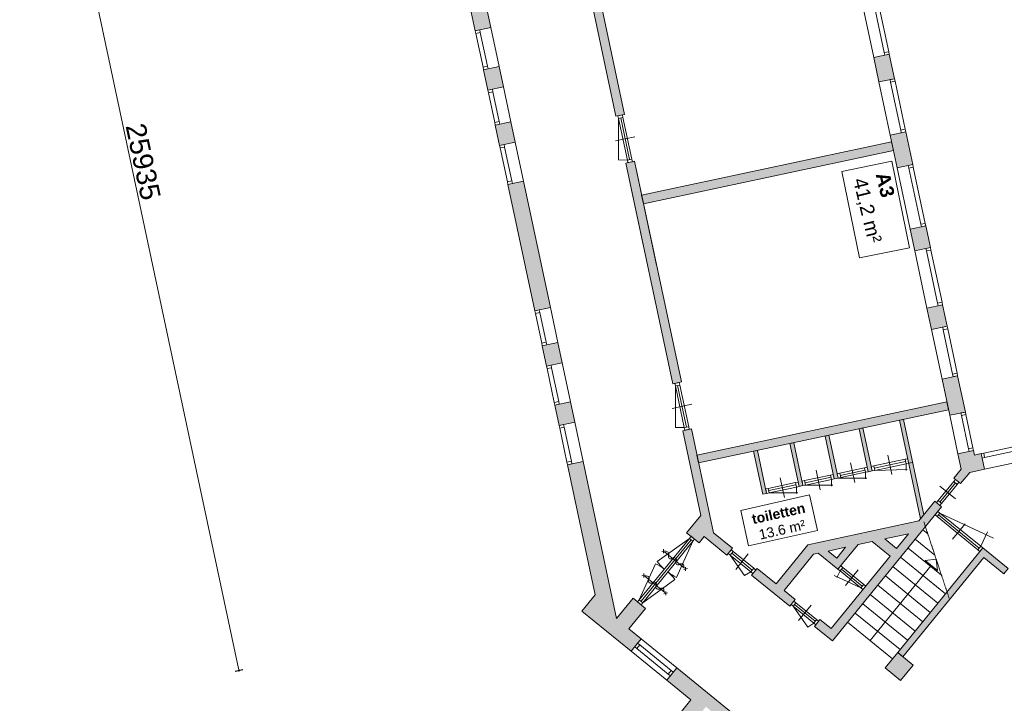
# Model space of a CAD drawing. Header units: millimetres. Extents: x 755778 to 1537169, y 90093 to 392038.
# Tile 26 of 134: x 769347 to 794006, y 296789 to 313914. Entities that reach past the tile are written whole.
import ezdxf

# ---------------------------------------------------------------- set-up
doc = ezdxf.new("R2010")
doc.units = ezdxf.units.MM
doc.linetypes.add('CENTER2', pattern=[28.575, 19.05, -3.175, 3.175, -3.175])
doc.layers.add('maatlijnen', color=7, linetype='Continuous')
doc.layers.add('NIV 00', color=7, linetype='Continuous')
doc.layers.add('RUIMTEnr', color=7, linetype='Continuous', lineweight=5)
doc.styles.get("Standard").update_dxf_attribs({"font": 'arial.ttf'})
doc.dimstyles.new('even', dxfattribs={"dimtxt": 500, "dimasz": 50, "dimexe": 100, "dimexo": 0, "dimgap": 50, "dimtad": 1, "dimdec": 0, "dimzin": 0, "dimdsep": 46, "dimtxsty": 'Standard', "dimblk": 'DOT', "dimcen": 1, "dimclrd": 7, "dimclre": 7, "dimclrt": 7, "dimadec": 0, "dimazin": 0, "dimtfac": 1, "dimtdec": 0, "dimtofl": 0, "dimtmove": 0, "dimatfit": 2, "dimldrblk": 'DOT', "dimfxl": 100, "dimfxlon": 1, "dimtolj": 1, "dimtzin": 0, "dimlwd": 5, "dimarcsym": 0})

# ---------------------------------------------------------------- blocks, each defined once
blk = doc.blocks.new('_Dot')
at = {"color": 0, "linetype": 'ByBlock', "lineweight": -2}
blk.add_line((-0.5, 0), (-1, 0), dxfattribs=at)
at = {"color": 0, "linetype": 'ByBlock', "const_width": 0.5}
blk.add_lwpolyline([(-0.25, 0, 1), (0.25, 0, 1)], format="xyb", close=True, dxfattribs=at)
blk = doc.blocks.new('*D97')
at = {"layer": 'Defpoints', "color": 0, "lineweight": 5, "transparency": 16777216}
for p in [(778368, 324875), (783760, 299507), (774837, 297610)]:
    blk.add_point(p, dxfattribs=at)
at = {"layer": 'maatlijnen', "color": 7, "lineweight": -2, "transparency": 16777216}
for p, q in [((769542, 322999), (769347, 322957)), ((774934, 297631), (774739, 297589))]:
    blk.add_line(p, q, dxfattribs=at)
at = {"layer": 'maatlijnen', "color": 7, "lineweight": 5, "transparency": 16777216}
blk.add_line((769455, 322929), (774826, 297659), dxfattribs=at)
at = {"layer": 'maatlijnen', "color": 7, "lineweight": 5, "transparency": 16777216, "xscale": 50, "yscale": 50, "zscale": 50}
for p, rotation in [((769444, 322978), 101.9999999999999), ((774837, 297610), 281.9999999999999)]:
    blk.add_blockref('_Dot', p, dxfattribs=dict(at, rotation=rotation))
at = {"layer": 'maatlijnen', "color": 7, "lineweight": 5, "transparency": 16777216, "insert": (772439, 310358), "char_height": 500, "attachment_point": 5, "rotation": 282}
blk.add_mtext('\\A1;25935', dxfattribs=at)
blk = doc.blocks.new('*D98')
at = {"layer": 'Defpoints', "color": 0, "lineweight": 5, "transparency": 16777216}
for p in [(783428, 299100), (786158, 296877), (779192, 288325)]:
    blk.add_point(p, dxfattribs=at)
at = {"layer": 'maatlijnen', "color": 7, "lineweight": -2, "transparency": 16777216}
for p, q in [((776526, 290626), (776400, 290471)), ((779256, 288403), (779129, 288248))]:
    blk.add_line(p, q, dxfattribs=at)
at = {"layer": 'maatlijnen', "color": 7, "lineweight": 5, "transparency": 16777216}
blk.add_line((776502, 290517), (779154, 288357), dxfattribs=at)
at = {"layer": 'maatlijnen', "color": 7, "lineweight": 5, "transparency": 16777216, "xscale": 50, "yscale": 50, "zscale": 50}
for p, rotation in [((776463, 290548), 140.8368779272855), ((779192, 288325), 320.8368779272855)]:
    blk.add_blockref('_Dot', p, dxfattribs=dict(at, rotation=rotation))
at = {"layer": 'maatlijnen', "color": 7, "lineweight": 5, "transparency": 16777216, "insert": (778021, 289674), "char_height": 500, "attachment_point": 5, "rotation": 320.8369}
blk.add_mtext('\\A1;3520', dxfattribs=at)

msp = doc.modelspace()

# ---------------------------------------------------------------- hatches: boundary and pattern name
at = {"layer": 'NIV 00', "lineweight": 5}
h = msp.add_hatch(color=7, dxfattribs=at)
h.dxf.hatch_style = 1
h.paths.add_polyline_path([(784743.3, 310367.2), (784528.1, 310321.4), (785703.3, 304792.5), (785918.5, 304838.3)])
h.paths.add_polyline_path([(781965.7, 309871.2), (781574.4, 309788.1), (782247.8, 306620.1), (782359.3, 306643.8), (782639.1, 306703.2)])
h.paths.add_polyline_path([(781649.7, 311358), (781258.4, 311274.9), (781366.5, 310766.2), (781478, 310789.9), (781757.8, 310849.4)])
h.paths.add_polyline_path([(781355.5, 312741.9), (780964.3, 312658.8), (781072.4, 312150.1), (781183.9, 312173.8), (781463.6, 312233.3)])
h.paths.add_polyline_path([(782824.8, 305829.7), (782433.5, 305746.5), (782541.6, 305237.9), (782653.1, 305261.6), (782932.9, 305321)])
h.paths.add_polyline_path([(783140.8, 304342.9), (782749.5, 304259.7), (782857.6, 303751.1), (782969.1, 303774.8), (783248.9, 303834.3)])
h.paths.add_polyline_path([(780386.9, 317298.7), (779995.7, 317215.6), (780756.3, 313636.9), (780867.8, 313660.6), (781147.6, 313720.1)])
h = msp.add_hatch(color=7, dxfattribs=at)
h.dxf.hatch_style = 1
h.paths.add_polyline_path([(783454.5, 316430.4), (783239.3, 316384.6), (784278.6, 311495.2), (784493.8, 311540.9)])
h = msp.add_hatch(color=7, dxfattribs=at)
h.dxf.hatch_style = 1
h.paths.add_polyline_path([(791229.3, 310635.4), (791183.5, 310850.6), (784923.4, 309519.9), (784969.1, 309304.7)])
h.paths.add_polyline_path([(791538.2, 311105.8), (791146.9, 311022.6), (791321.6, 310200.8), (791712.9, 310284)])
h.paths.add_polyline_path([(791125.6, 313046.9), (791014.1, 313023.2), (790734.3, 312963.8), (790864.2, 312353), (791255.4, 312436.2)])
h = msp.add_hatch(color=7, dxfattribs=at)
h.dxf.hatch_style = 1
h.paths.add_polyline_path([(792039.8, 308746), (791928.3, 308722.3), (791648.5, 308662.8), (791762.6, 308126.3), (792153.8, 308209.4)])
h.paths.add_polyline_path([(792459.7, 306770.3), (792348.2, 306746.6), (792068.5, 306687.1), (792182.5, 306150.5), (792573.8, 306233.7)])
h.paths.add_polyline_path([(792837, 304995.6), (792725.5, 304971.9), (792445.7, 304912.4), (792639, 304003.1), (793030.3, 304086.2)])
h.paths.add_polyline_path([(792609.5, 304142), (792567.9, 304337.6), (786307.7, 303007), (786349.3, 302811.3)])
h.paths.add_polyline_path([(793424.8, 303042.9), (793259.5, 303007.8), (793235, 303122.8), (793123.5, 303099.1), (792843.8, 303039.6), (792924.7, 302658.7), (792738.9, 302430.6), (792909.5, 302291.7), (793138.8, 302573.2), (793507.9, 302651.6)])
h = msp.add_hatch(color=7, dxfattribs=at)
h.dxf.hatch_style = 1
h.paths.add_polyline_path([(791478.8, 303901.6), (791381, 303880.8), (791609.7, 302804.9), (791707.5, 302825.7)])
h = msp.add_hatch(color=7, dxfattribs=at)
h.dxf.hatch_style = 1
h.paths.add_polyline_path([(783458.4, 302848.6), (783067.2, 302765.4), (783759.8, 299506.9), (783428.5, 299100.1), (784660.8, 298096.4), (784913.4, 298406.5), (784605.8, 298657.1), (785020.9, 299166.7), (784710.8, 299419.3), (784295.7, 298909.7)])
h.paths.add_polyline_path([(786168, 303664.5), (785952.8, 303618.8), (786403.6, 301497.7), (786049.6, 301063), (786359.7, 300810.4), (786487.8, 300967.6), (787056.5, 300504.3), (787195.5, 300674.9), (786721.4, 301061.1)])
h = msp.add_hatch(color=7, dxfattribs=at)
h.dxf.hatch_style = 1
h.paths.add_polyline_path([(790466.8, 303686.5), (790369, 303665.7), (790597.7, 302589.8), (790695.5, 302610.6)])
h = msp.add_hatch(color=7, dxfattribs=at)
h.dxf.hatch_style = 1
h.paths.add_polyline_path([(788734.4, 303318.3), (788636.5, 303297.5), (788865.2, 302221.5), (788963.1, 302242.3)])
h = msp.add_hatch(color=7, dxfattribs=at)
h.dxf.hatch_style = 1
h.paths.add_polyline_path([(789614.4, 303505.3), (789516.5, 303484.5), (789745.2, 302408.6), (789843.1, 302429.4)])
h = msp.add_hatch(color=7, dxfattribs=at)
h.dxf.hatch_style = 1
h.paths.add_polyline_path([(787824.7, 303124.9), (787726.9, 303104.1), (787955.6, 302028.2), (788053.4, 302049)])
h = msp.add_hatch(color=7, dxfattribs=at)
h.dxf.hatch_style = 1
h.paths.add_polyline_path([(791707.5, 302825.7), (791609.7, 302804.9), (791906.5, 301408.6), (791987.6, 301508.1)])
h = msp.add_hatch(color=7, dxfattribs=at)
h.dxf.hatch_style = 1
h.paths.add_polyline_path([(790343.8, 300766.3), (790698.7, 300842.8), (791147.8, 300477.1), (789668.3, 298660.7), (789390, 298887.4), (789251.1, 298716.8), (789700, 298351.2), (792435.9, 301710.2), (792265.3, 301849.1), (791867.7, 301361), (789085.9, 300760.9), (788289.8, 299783.5), (787815.7, 300169.7), (787676.8, 299999.1), (788630.8, 299222.1), (788769.7, 299392.6), (788491.4, 299619.3), (789229.9, 300526), (789344.1, 300550.6), (789839.5, 300147.1), (789911.5, 300235.5)])
h.paths.add_polyline_path([(789594.5, 300604.6), (790030.9, 300698.8), (789810.8, 300428.5)], flags=16)
h.paths.add_polyline_path([(791011.7, 300910.3), (791604.9, 301038.3), (791305.6, 300670.9)], flags=16)
h.paths.add_polyline_path([(791723.9, 297748.3), (791336.2, 298064), (791020.4, 297676.4), (791408.1, 297360.6)])
h.paths.add_polyline_path([(793491.5, 300441), (793993.8, 300031.9), (794101.1, 300163.8), (794030.8, 300221), (793467.1, 300680.2), (793395.1, 300591.8), (791336.2, 298064), (791468, 297956.7)])
h.paths.add_polyline_path([(793789.6, 296065.8), (793473.8, 295678.1), (793861.5, 295362.3), (794177.2, 295750)])
h.paths.add_polyline_path([(796308.1, 298366.2), (795674.1, 298882.6), (795566.7, 298750.8), (796069, 298341.7), (794045.4, 295857.4), (794177.2, 295750)])
h = msp.add_hatch(color=7, dxfattribs=at)
h.dxf.hatch_style = 1
h.paths.add_polyline_path([(785805, 297680.3), (785552.4, 297370.1), (786157.9, 296876.9), (785416.4, 295966.5), (785726.5, 295713.9), (786531.2, 296701.9), (787244.6, 296120.8), (787434.1, 296353.4)])
h.paths.add_polyline_path([(784046.6, 293651.5), (783736.5, 293904.1), (782622.4, 292536.3), (783421.2, 291885.7), (783490.7, 291971), (783738.8, 291768.9), (783991.4, 292079), (783254.6, 292679.1)])
h.paths.add_polyline_path([(789093.4, 295001.8), (788209.4, 295721.9), (788020, 295489.3), (788733.4, 294908.2), (787780.8, 293738.6), (787951.3, 293599.7), (788609.6, 294407.8), (788694.9, 294338.3), (788833.8, 294508.9), (788748.5, 294578.4)])
h.paths.add_polyline_path([(786315.6, 291939.8), (785456.8, 290885.4), (784867.6, 291365.4), (784614.9, 291055.3), (784863.1, 290853.2), (784793.6, 290767.9), (785134.7, 290490), (785204.2, 290575.3), (785421.3, 290398.5), (785560.2, 290569), (785645.5, 290499.6), (785784.5, 290670.2), (785869.8, 290600.7), (786387.5, 291236.4), (786677.7, 291000), (786993.4, 291387.7)])

# ---------------------------------------------------------------- linework, layer by layer
at = {"layer": 'NIV 00', "color": 7, "lineweight": 5}
for p, q in [((779995.7, 317215.6), (780756.3, 313636.9)), ((781147.6, 313720.1), (780386.9, 317298.7)), ((783239.3, 316384.6), (784278.6, 311495.2)), ((784493.8, 311540.9), (783454.5, 316430.4)), ((790734.3, 312963.8), (790451.6, 314294.1)), ((790745.2, 314288), (791000.2, 313088.8)), ((791111.7, 313112.5), (790856.8, 314311.7)), ((780756.3, 313636.9), (781147.6, 313720.1)), ((781147.6, 313720.1), (781355.5, 312741.9)), ((780867.8, 313660.6), (780756.3, 313636.9)), ((780756.3, 313636.9), (780770.3, 313571.4)), ((780881.8, 313595.1), (780770.3, 313571.4)), ((780950.3, 312724.3), (780770.3, 313571.4)), ((780881.8, 313595.1), (780867.8, 313660.6)), ((781061.8, 312748), (780881.8, 313595.1)), ((790734.3, 312963.8), (791125.6, 313046.9)), ((790864.2, 312353), (790734.3, 312963.8)), ((791111.7, 313112.5), (791000.2, 313088.8)), ((791000.2, 313088.8), (791014.1, 313023.2)), ((791125.6, 313046.9), (791014.1, 313023.2)), ((791125.6, 313046.9), (791111.7, 313112.5)), ((791125.6, 313046.9), (791255.4, 312436.2)), ((781061.8, 312748), (780950.3, 312724.3)), ((780950.3, 312724.3), (780964.3, 312658.8)), ((780964.3, 312658.8), (781355.5, 312741.9)), ((781075.8, 312682.5), (780964.3, 312658.8)), ((781075.8, 312682.5), (781061.8, 312748)), ((781355.5, 312741.9), (781463.6, 312233.3)), ((781072.4, 312150.1), (780964.3, 312658.8)), ((791255.4, 312436.2), (790864.2, 312353)), ((791255.4, 312436.2), (791143.9, 312412.5)), ((791269.4, 312370.6), (791255.4, 312436.2)), ((781463.6, 312233.3), (781072.4, 312150.1)), ((781463.6, 312233.3), (781649.7, 311358)), ((791146.9, 311022.6), (790864.2, 312353)), ((791143.9, 312412.5), (791157.8, 312346.9)), ((791269.4, 312370.6), (791157.8, 312346.9)), ((791157.8, 312346.9), (791412.8, 311147.6)), ((791524.3, 311171.3), (791269.4, 312370.6)), ((781183.9, 312173.8), (781072.4, 312150.1)), ((781072.4, 312150.1), (781086.3, 312084.6)), ((781197.8, 312108.3), (781086.3, 312084.6)), ((781244.5, 311340.4), (781086.3, 312084.6)), ((781197.8, 312108.3), (781183.9, 312173.8)), ((781356, 311364.1), (781197.8, 312108.3)), ((784278.6, 311495.2), (784493.8, 311540.9)), ((784442, 311529.9), (784330.4, 311506.2)), ((784330.4, 311506.2), (784344.4, 311440.7)), ((784455.9, 311464.4), (784344.4, 311440.7)), ((784400.1, 311452.5), (784621.8, 310409.8)), ((784455.9, 311464.4), (784442, 311529.9)), ((784455.9, 311464.4), (784677.5, 310421.7)), ((781356, 311364.1), (781244.5, 311340.4)), ((781244.5, 311340.4), (781258.4, 311274.9)), ((781258.4, 311274.9), (781649.7, 311358)), ((781369.9, 311298.6), (781258.4, 311274.9)), ((781366.5, 310766.2), (781258.4, 311274.9)), ((781369.9, 311298.6), (781356, 311364.1)), ((781649.7, 311358), (781757.8, 310849.4)), ((784344.4, 311440.7), (784344.4, 310400.2)), ((784344.4, 311440.7), (784566, 310398)), ((784266.4, 310879.2), (784755.5, 310983.2)), ((791146.9, 311022.6), (791538.2, 311105.8)), ((791321.6, 310200.8), (791146.9, 311022.6)), ((791524.3, 311171.3), (791412.8, 311147.6)), ((791412.8, 311147.6), (791426.7, 311082.1)), ((791538.2, 311105.8), (791426.7, 311082.1)), ((791538.2, 311105.8), (791524.3, 311171.3)), ((791538.2, 311105.8), (791712.9, 310284)), ((781757.8, 310849.4), (781366.5, 310766.2)), ((781478, 310789.9), (781366.5, 310766.2)), ((781366.5, 310766.2), (781380.5, 310700.7)), ((781492, 310724.4), (781380.5, 310700.7)), ((781492, 310724.4), (781478, 310789.9)), ((781672, 309877.3), (781492, 310724.4)), ((781757.8, 310849.4), (781965.7, 309871.2)), ((784923.4, 309519.9), (791183.5, 310850.6)), ((791183.5, 310850.6), (791229.3, 310635.4)), ((781560.5, 309853.6), (781380.5, 310700.7)), ((791229.3, 310635.4), (784969.1, 309304.7)), ((784344.4, 310400.2), (784566, 310398)), ((784743.3, 310367.2), (784528.1, 310321.4)), ((784743.3, 310367.2), (784528.1, 310321.4)), ((784528.1, 310321.4), (785703.3, 304792.5)), ((784528.1, 310321.4), (784978.9, 308200.4)), ((784677.5, 310421.7), (784566, 310398)), ((784566, 310398), (784579.9, 310332.4)), ((784691.4, 310356.1), (784579.9, 310332.4)), ((784691.4, 310356.1), (784677.5, 310421.7)), ((785918.5, 304838.3), (784743.3, 310367.2)), ((785296.7, 307763.7), (784743.3, 310367.2)), ((791712.9, 310284), (791321.6, 310200.8)), ((791712.9, 310284), (791601.4, 310260.3)), ((791601.4, 310260.3), (791615.3, 310194.8)), ((791726.8, 310218.5), (791615.3, 310194.8)), ((791726.8, 310218.5), (791712.9, 310284)), ((792025.9, 308811.5), (791726.8, 310218.5)), ((791648.5, 308662.8), (791321.6, 310200.8)), ((791615.3, 310194.8), (791914.4, 308787.8)), ((781672, 309877.3), (781560.5, 309853.6)), ((781560.5, 309853.6), (781574.4, 309788.1)), ((781965.7, 309871.2), (781574.4, 309788.1)), ((781685.9, 309811.8), (781574.4, 309788.1)), ((781574.4, 309788.1), (782247.8, 306620.1)), ((781685.9, 309811.8), (781672, 309877.3)), ((782639.1, 306703.2), (781965.7, 309871.2)), ((784969.1, 309304.7), (784923.4, 309519.9)), ((791648.5, 308662.8), (792039.8, 308746)), ((792025.9, 308811.5), (791914.4, 308787.8)), ((791914.4, 308787.8), (791928.3, 308722.3)), ((792039.8, 308746), (791928.3, 308722.3)), ((792039.8, 308746), (792025.9, 308811.5)), ((792039.8, 308746), (792153.8, 308209.4)), ((791762.6, 308126.3), (791648.5, 308662.8)), ((792153.8, 308209.4), (791762.6, 308126.3)), ((792068.5, 306687.1), (791762.6, 308126.3)), ((792153.8, 308209.4), (792042.3, 308185.7)), ((792042.3, 308185.7), (792056.3, 308120.2)), ((792167.8, 308143.9), (792056.3, 308120.2)), ((792056.3, 308120.2), (792334.3, 306812.1)), ((792167.8, 308143.9), (792153.8, 308209.4)), ((792445.8, 306835.8), (792167.8, 308143.9)), ((792068.5, 306687.1), (792459.7, 306770.3)), ((792445.8, 306835.8), (792334.3, 306812.1)), ((792334.3, 306812.1), (792348.2, 306746.6)), ((792459.7, 306770.3), (792348.2, 306746.6)), ((792459.7, 306770.3), (792445.8, 306835.8)), ((792459.7, 306770.3), (792573.8, 306233.7)), ((782247.8, 306620.1), (782639.1, 306703.2)), ((782359.3, 306643.8), (782247.8, 306620.1)), ((782247.8, 306620.1), (782261.7, 306554.5)), ((782373.3, 306578.2), (782261.7, 306554.5)), ((782419.6, 305812.1), (782261.7, 306554.5)), ((782373.3, 306578.2), (782359.3, 306643.8)), ((782531.1, 305835.8), (782373.3, 306578.2)), ((782639.1, 306703.2), (782824.8, 305829.7)), ((792182.5, 306150.5), (792068.5, 306687.1)), ((792573.8, 306233.7), (792182.5, 306150.5)), ((792445.7, 304912.4), (792182.5, 306150.5)), ((792573.8, 306233.7), (792462.3, 306210)), ((792462.3, 306210), (792476.2, 306144.5)), ((792587.7, 306168.2), (792476.2, 306144.5)), ((792476.2, 306144.5), (792711.5, 305037.4)), ((792587.7, 306168.2), (792573.8, 306233.7)), ((792823, 305061.1), (792587.7, 306168.2)), ((782531.1, 305835.8), (782419.6, 305812.1)), ((782419.6, 305812.1), (782433.5, 305746.5)), ((782433.5, 305746.5), (782824.8, 305829.7)), ((782545, 305770.2), (782531.1, 305835.8)), ((782824.8, 305829.7), (782932.9, 305321)), ((782545, 305770.2), (782433.5, 305746.5)), ((782541.6, 305237.9), (782433.5, 305746.5)), ((782932.9, 305321), (782541.6, 305237.9)), ((782932.9, 305321), (783140.8, 304342.9)), ((782653.1, 305261.6), (782541.6, 305237.9)), ((782541.6, 305237.9), (782555.5, 305172.3)), ((782667.1, 305196.1), (782555.5, 305172.3)), ((782735.6, 304325.3), (782555.5, 305172.3)), ((782667.1, 305196.1), (782653.1, 305261.6)), ((782847.1, 304349), (782667.1, 305196.1)), ((792823, 305061.1), (792711.5, 305037.4)), ((792711.5, 305037.4), (792725.5, 304971.9)), ((792837, 304995.6), (792823, 305061.1)), ((785703.3, 304792.5), (785918.5, 304838.3)), ((785866.6, 304827.3), (785755.1, 304803.6)), ((785755.1, 304803.6), (785769.1, 304738)), ((785880.6, 304761.7), (785866.6, 304827.3)), ((792445.7, 304912.4), (792837, 304995.6)), ((792639, 304003.1), (792445.7, 304912.4)), ((792837, 304995.6), (792725.5, 304971.9)), ((792837, 304995.6), (793030.3, 304086.2)), ((785880.6, 304761.7), (785769.1, 304738)), ((785769.1, 304738), (785769.1, 303700.2)), ((785769.1, 304738), (785990.7, 303695.3)), ((785824.8, 304749.9), (786046.5, 303707.2)), ((785880.6, 304761.7), (786102.2, 303719)), ((782847.1, 304349), (782735.6, 304325.3)), ((782735.6, 304325.3), (782749.5, 304259.7)), ((782749.5, 304259.7), (783140.8, 304342.9)), ((782861, 304283.4), (782847.1, 304349)), ((783140.8, 304342.9), (783248.9, 303834.3)), ((786307.7, 303007), (792567.9, 304337.6)), ((792567.9, 304337.6), (792609.5, 304142)), ((782861, 304283.4), (782749.5, 304259.7)), ((782857.6, 303751.1), (782749.5, 304259.7)), ((785691.1, 304176.5), (786180.2, 304280.5)), ((792609.5, 304142), (786349.3, 302811.3)), ((793030.3, 304086.2), (792639, 304003.1)), ((793030.3, 304086.2), (792918.7, 304062.5)), ((792918.7, 304062.5), (792932.7, 303997)), ((793044.2, 304020.7), (793030.3, 304086.2)), ((783248.9, 303834.3), (782857.6, 303751.1)), ((783248.9, 303834.3), (783458.4, 302848.6)), ((791381, 303880.8), (791478.8, 303901.6)), ((791906.5, 301408.6), (791381, 303880.8)), ((791478.8, 303901.6), (791987.6, 301508.1)), ((792843.8, 303039.6), (792639, 304003.1)), ((793044.2, 304020.7), (792932.7, 303997)), ((792932.7, 303997), (793109.6, 303164.6)), ((793221.1, 303188.3), (793044.2, 304020.7)), ((782969.1, 303774.8), (782857.6, 303751.1)), ((782857.6, 303751.1), (782871.6, 303685.6)), ((782983.1, 303709.3), (782871.6, 303685.6)), ((783053.2, 302830.9), (782871.6, 303685.6)), ((782983.1, 303709.3), (782969.1, 303774.8)), ((783164.7, 302854.6), (782983.1, 303709.3)), ((785769.1, 303700.2), (785990.7, 303695.3)), ((786168, 303664.5), (785952.8, 303618.8)), ((785952.8, 303618.8), (786403.6, 301497.7)), ((786102.2, 303719), (785990.7, 303695.3)), ((785990.7, 303695.3), (786004.6, 303629.8)), ((786116.1, 303653.5), (786004.6, 303629.8)), ((786116.1, 303653.5), (786102.2, 303719)), ((786721.4, 301061.1), (786168, 303664.5)), ((790369, 303665.7), (790466.8, 303686.5)), ((790597.7, 302589.8), (790369, 303665.7)), ((790466.8, 303686.5), (790695.5, 302610.6)), ((788636.5, 303297.5), (788734.4, 303318.3)), ((788734.4, 303318.3), (788963.1, 302242.3)), ((789516.5, 303484.5), (789614.4, 303505.3)), ((789745.2, 302408.6), (789516.5, 303484.5)), ((789614.4, 303505.3), (789843.1, 302429.4)), ((787726.9, 303104.1), (787824.7, 303124.9)), ((787955.6, 302028.2), (787726.9, 303104.1)), ((787824.7, 303124.9), (788053.4, 302049)), ((788865.2, 302221.5), (788636.5, 303297.5)), ((793235, 303122.8), (792843.8, 303039.6)), ((793221.1, 303188.3), (793109.6, 303164.6)), ((793109.6, 303164.6), (793123.5, 303099.1)), ((793235, 303122.8), (793123.5, 303099.1)), ((793235, 303122.8), (793221.1, 303188.3)), ((793259.5, 303007.8), (793235, 303122.8)), ((794190.7, 303205.7), (793490.3, 303056.8)), ((794214.4, 303094.2), (793514, 302945.3)), ((783164.7, 302854.6), (783053.2, 302830.9)), ((783053.2, 302830.9), (783067.2, 302765.4)), ((783458.4, 302848.6), (783067.2, 302765.4)), ((783178.7, 302789.1), (783164.7, 302854.6)), ((784295.7, 298909.7), (783458.4, 302848.6)), ((786349.3, 302811.3), (786307.7, 303007)), ((791520.4, 302902.5), (790737.4, 302736)), ((791532.3, 302846.7), (790749.2, 302680.3)), ((791088.8, 303008), (791192.7, 302518.9)), ((791586, 302916.4), (791520.4, 302902.5)), ((791520.4, 302902.5), (791544.1, 302791)), ((791586, 302916.4), (791609.7, 302804.9)), ((791707.5, 302825.7), (791609.7, 302804.9)), ((792843.8, 303039.6), (792924.7, 302658.7)), ((793424.8, 303042.9), (793259.5, 303007.8)), ((793490.3, 303056.8), (793424.8, 303042.9)), ((793424.8, 303042.9), (793448.5, 302931.4)), ((793507.9, 302651.6), (793424.8, 303042.9)), ((793448.5, 302931.4), (793514, 302945.3)), ((793490.3, 303056.8), (793514, 302945.3)), ((794339.4, 302828.4), (793507.9, 302651.6)), ((783178.7, 302789.1), (783067.2, 302765.4)), ((783067.2, 302765.4), (783759.8, 299506.9)), ((789290.3, 302625.7), (789394.3, 302136.7)), ((790508.5, 302687.4), (789884.9, 302554.8)), ((790520.3, 302631.6), (789896.7, 302499.1)), ((790532.2, 302575.9), (789908.6, 302443.3)), ((790156.6, 302809.9), (790260.5, 302320.8)), ((790574, 302701.3), (790508.5, 302687.4)), ((790508.5, 302687.4), (790532.2, 302575.9)), ((790532.2, 302575.9), (790597.7, 302589.8)), ((790532.2, 302575.9), (790532.2, 302409.2)), ((790574, 302701.3), (790597.7, 302589.8)), ((790695.5, 302610.6), (790597.7, 302589.8)), ((790737.4, 302736), (790671.8, 302722.1)), ((790671.8, 302722.1), (790695.5, 302610.6)), ((790695.5, 302610.6), (790761.1, 302624.5)), ((790737.4, 302736), (790761.1, 302624.5)), ((791544.1, 302791), (790761.1, 302624.5)), ((790761.1, 302624.5), (791577.2, 302646.2)), ((791544.1, 302791), (791609.7, 302804.9)), ((791544.1, 302791), (791544.1, 302624.3)), ((792924.7, 302658.7), (792738.9, 302430.6)), ((792909.5, 302291.7), (793138.8, 302573.2)), ((793138.8, 302573.2), (793507.9, 302651.6)), ((788395.5, 302435.5), (788499.4, 301946.5)), ((788841.5, 302333), (788776, 302319.1)), ((788841.5, 302333), (788865.2, 302221.5)), ((789004.9, 302367.8), (788939.4, 302353.8)), ((788939.4, 302353.8), (788963.1, 302242.3)), ((789656, 302506.2), (789004.9, 302367.8)), ((789004.9, 302367.8), (789028.6, 302256.3)), ((789667.9, 302450.4), (789016.7, 302312)), ((789679.7, 302394.7), (789028.6, 302256.3)), ((789721.5, 302520.1), (789656, 302506.2)), ((789656, 302506.2), (789679.7, 302394.7)), ((789679.7, 302394.7), (789745.2, 302408.6)), ((789679.7, 302394.7), (789679.7, 302228)), ((789721.5, 302520.1), (789745.2, 302408.6)), ((789843.1, 302429.4), (789745.2, 302408.6)), ((789884.9, 302554.8), (789819.4, 302540.9)), ((789819.4, 302540.9), (789843.1, 302429.4)), ((789843.1, 302429.4), (789908.6, 302443.3)), ((789851.4, 302431.1), (790565.2, 302431.1)), ((789884.9, 302554.8), (789908.6, 302443.3)), ((792737.7, 302345.2), (792348.7, 301867.6)), ((792780, 302397.2), (792737.7, 302345.2)), ((792737.7, 302345.2), (792826.1, 302273.2)), ((792738.9, 302430.6), (792909.5, 302291.7)), ((792780, 302397.2), (792868.4, 302325.2)), ((792826.1, 302273.2), (792868.4, 302325.2)), ((788095.2, 302174.4), (788029.7, 302160.5)), ((788029.7, 302160.5), (788053.4, 302049)), ((788776, 302319.1), (788095.2, 302174.4)), ((788095.2, 302174.4), (788118.9, 302062.9)), ((788787.9, 302263.4), (788107.1, 302118.7)), ((788799.7, 302207.6), (788118.9, 302062.9)), ((788776, 302319.1), (788799.7, 302207.6)), ((788799.7, 302207.6), (788865.2, 302221.5)), ((788799.7, 302207.6), (788799.7, 302041)), ((788963.1, 302242.3), (788865.2, 302221.5)), ((788963.1, 302242.3), (789028.6, 302256.3)), ((788998.9, 302249.9), (789712.8, 302249.9)), ((792781.9, 302309.2), (792392.9, 301831.6)), ((792781.2, 301912.5), (792393.6, 302228.3)), ((792826.1, 302273.2), (792437.1, 301795.6)), ((788053.4, 302049), (787955.6, 302028.2)), ((788053.4, 302049), (788118.9, 302062.9)), ((788118.9, 302062.9), (788832.8, 302062.9)), ((792265.3, 301849.1), (791867.7, 301361)), ((792435.9, 301710.2), (792265.3, 301849.1)), ((792348.7, 301867.6), (792306.4, 301815.6)), ((792348.7, 301867.6), (792437.1, 301795.6)), ((789700, 298351.2), (792435.9, 301710.2)), ((792342.8, 301595.9), (792270.8, 301507.5)), ((792306.4, 301815.6), (792394.8, 301743.6)), ((792394.8, 301553.6), (792342.8, 301595.9)), ((792394.8, 301743.6), (792437.1, 301795.6)), ((786403.6, 301497.7), (786049.6, 301063)), ((791867.7, 301361), (789085.9, 300760.9)), ((792270.8, 301507.5), (792322.8, 301465.2)), ((792394.8, 301553.6), (792322.8, 301465.2)), ((792322.8, 301465.2), (793343.1, 300634.1)), ((793379.1, 300678.3), (792358.8, 301509.4)), ((792394.8, 301553.6), (793734.1, 300929.1)), ((792394.8, 301553.6), (793415.1, 300722.5)), ((792091.2, 301030.9), (791965.8, 301133)), ((792711.1, 300900), (793026.8, 301287.7)), ((786118.2, 300920.8), (784863.9, 299380.9)), ((786162.4, 300884.8), (784908.1, 299344.9)), ((786206.6, 300848.8), (784952.3, 299308.9)), ((786118.2, 300920.8), (785313.1, 300339.4)), ((786206.6, 300848.8), (785800.1, 299942.8)), ((786049.6, 301063), (786359.7, 300810.4)), ((786160.5, 300972.7), (786118.2, 300920.8)), ((786206.6, 300848.8), (786118.2, 300920.8)), ((786248.9, 300900.7), (786160.5, 300972.7)), ((786206.6, 300848.8), (786248.9, 300900.7)), ((786359.7, 300810.4), (786487.8, 300967.6)), ((786487.8, 300967.6), (787056.5, 300504.3)), ((787195.5, 300674.9), (786721.4, 301061.1)), ((791604.9, 301038.3), (791011.7, 300910.3)), ((791011.7, 300910.3), (791305.6, 300670.9)), ((791305.6, 300670.9), (791604.9, 301038.3)), ((792266, 300503.5), (791777.3, 300901.6)), ((793415.1, 300722.5), (793583.1, 301082.7)), ((785428.1, 300591.4), (785520.1, 300609.3)), ((785473.6, 300647.2), (785474.6, 300553.5)), ((787056.5, 300504.3), (787195.5, 300674.9)), ((787162, 300633.8), (787090, 300545.4)), ((787213.9, 300591.5), (787162, 300633.8)), ((789085.9, 300760.9), (788289.8, 299783.5)), ((790030.9, 300698.8), (789594.5, 300604.6)), ((789594.5, 300604.6), (789810.8, 300428.5)), ((789810.8, 300428.5), (790030.9, 300698.8)), ((789839.5, 300147.1), (790343.8, 300766.3)), ((790343.8, 300766.3), (790698.7, 300842.8)), ((790698.7, 300842.8), (791147.8, 300477.1)), ((791336.2, 298064), (793467.1, 300680.2)), ((792433.8, 299997.2), (791596.3, 300679.4)), ((793415.1, 300722.5), (793343.1, 300634.1)), ((793343.1, 300634.1), (793395.1, 300591.8)), ((793467.1, 300680.2), (793395.1, 300591.8)), ((793467.1, 300680.2), (793415.1, 300722.5)), ((793467.1, 300680.2), (794101.1, 300163.8)), ((785497.4, 300581.4), (785999.8, 300172.2)), ((787090, 300545.4), (787141.9, 300503.1)), ((787213.9, 300591.5), (787141.9, 300503.1)), ((787141.9, 300503.1), (787499.8, 299992.1)), ((787658.3, 300082.5), (787141.9, 300503.1)), ((787694.3, 300126.7), (787177.9, 300547.3)), ((787730.3, 300170.9), (787213.9, 300591.5)), ((787278.3, 300143.2), (787594, 300530.8)), ((788491.4, 299619.3), (789229.9, 300526)), ((789229.9, 300526), (789344.1, 300550.6)), ((789344.1, 300550.6), (789839.5, 300147.1)), ((791147.8, 300477.1), (789668.3, 298660.7)), ((792531.1, 299531), (791406.8, 300446.8)), ((793491.5, 300441), (791468, 297956.7)), ((792301.3, 300396.9), (792019.9, 300368.2)), ((792019.9, 300368.2), (792330.1, 300115.6)), ((792330.1, 300115.6), (792301.3, 300396.9)), ((793993.8, 300031.9), (793491.5, 300441)), ((784863.9, 299380.9), (785270.4, 300286.9)), ((786069, 300162.2), (785977.1, 300144.3)), ((786023.6, 300106.4), (786022.5, 300200.1)), ((787730.3, 300170.9), (787658.3, 300082.5)), ((787815.7, 300169.7), (787676.8, 299999.1)), ((787782.3, 300128.6), (787710.3, 300040.2)), ((787782.3, 300128.6), (787730.3, 300170.9)), ((788289.8, 299783.5), (787815.7, 300169.7)), ((789891.5, 300104.8), (789822, 299955.8)), ((789911.5, 300235.5), (789839.5, 300147.1)), ((789839.5, 300147.1), (789891.5, 300104.8)), ((789963.5, 300193.2), (789891.5, 300104.8)), ((790412.5, 299680.4), (789891.5, 300104.8)), ((789963.5, 300193.2), (789911.5, 300235.5)), ((790448.5, 299724.6), (789927.5, 300149)), ((790484.5, 299768.8), (789963.5, 300193.2)), ((790030.1, 299743), (790345.9, 300130.7)), ((792175, 300241.9), (790642.7, 298360.7)), ((792341.6, 299298.4), (791217.4, 300214.2)), ((794101.1, 300163.8), (793993.8, 300031.9)), ((784931.8, 299982), (785023.7, 299999.9)), ((784952.3, 299308.9), (785757.3, 299890.3)), ((784977.2, 300037.8), (784978.3, 299944.1)), ((785001, 299972), (785503.4, 299562.8)), ((787499.8, 299992.1), (787658.3, 300082.5)), ((787658.3, 300082.5), (787710.3, 300040.2)), ((787676.8, 299999.1), (788630.8, 299222.1)), ((790412.5, 299680.4), (789747.6, 299990.5)), ((789822, 299955.8), (789812.9, 299940.1)), ((792152.2, 299065.8), (791027.9, 299981.5)), ((788769.7, 299392.6), (788491.4, 299619.3)), ((790484.5, 299768.8), (790412.5, 299680.4)), ((790412.5, 299680.4), (790464.4, 299638.1)), ((790536.4, 299726.5), (790464.4, 299638.1)), ((790536.4, 299726.5), (790484.5, 299768.8)), ((791962.7, 298833.2), (790838.4, 299748.9)), ((783759.8, 299506.9), (783428.5, 299100.1)), ((784710.8, 299419.3), (784295.7, 298909.7)), ((785020.9, 299166.7), (784710.8, 299419.3)), ((784863.9, 299380.9), (784821.6, 299329)), ((784952.3, 299308.9), (784863.9, 299380.9)), ((785572.7, 299552.8), (785480.7, 299534.9)), ((785527.2, 299497), (785526.2, 299590.7)), ((788630.8, 299222.1), (788769.7, 299392.6)), ((791773.2, 298600.6), (790649, 299516.3)), ((784605.8, 298657.1), (785020.9, 299166.7)), ((784910, 299257), (784821.6, 299329)), ((784910, 299257), (784952.3, 299308.9)), ((788736.3, 299351.5), (788664.3, 299263.2)), ((788664.3, 299263.2), (788716.2, 299220.8)), ((788788.2, 299309.2), (788716.2, 299220.8)), ((788716.2, 299220.8), (789082.8, 298697.3)), ((788716.2, 299220.8), (789232.6, 298800.2)), ((788788.2, 299309.2), (788736.3, 299351.5)), ((789268.6, 298844.4), (788752.2, 299265)), ((788788.2, 299309.2), (789304.6, 298888.6)), ((788852.5, 298860.9), (789168.3, 299248.6)), ((791583.8, 298368), (790459.5, 299283.7)), ((783428.5, 299100.1), (784660.8, 298096.4)), ((789304.6, 298888.6), (789232.6, 298800.2)), ((789390, 298887.4), (789251.1, 298716.8)), ((789356.6, 298846.3), (789304.6, 298888.6)), ((789668.3, 298660.7), (789390, 298887.4)), ((791394.3, 298135.4), (790270.1, 299051.1)), ((784913.4, 298406.5), (784605.8, 298657.1)), ((789082.8, 298697.3), (789232.6, 298800.2)), ((789232.6, 298800.2), (789284.6, 298757.9)), ((789251.1, 298716.8), (789700, 298351.2)), ((789356.6, 298846.3), (789284.6, 298757.9)), ((791204.9, 297902.8), (790080.6, 298818.5)), ((784660.8, 298096.4), (784913.4, 298406.5)), ((785805, 297680.3), (784913.4, 298406.5)), ((784823.1, 298295.6), (784751.1, 298207.2)), ((784751.1, 298207.2), (784803, 298164.9)), ((784875, 298253.3), (784803, 298164.9)), ((784803, 298164.9), (785590.8, 297523.3)), ((784875, 298253.3), (784823.1, 298295.6)), ((785662.8, 297611.7), (784875, 298253.3)), ((785552.4, 297370.1), (784660.8, 298096.4)), ((791336.2, 298064), (791020.4, 297676.4)), ((791468, 297956.7), (791336.2, 298064)), ((791723.9, 297748.3), (791336.2, 298064)), ((785805, 297680.3), (785552.4, 297370.1)), ((787434.1, 296353.4), (785805, 297680.3)), ((791020.4, 297676.4), (791408.1, 297360.6)), ((791408.1, 297360.6), (791723.9, 297748.3)), ((785662.8, 297611.7), (785590.8, 297523.3)), ((785590.8, 297523.3), (785642.7, 297481)), ((785714.7, 297569.4), (785642.7, 297481)), ((785714.7, 297569.4), (785662.8, 297611.7)), ((785552.4, 297370.1), (786157.9, 296876.9)), ((786157.9, 296876.9), (785416.4, 295966.5))]:
    msp.add_line(p, q, dxfattribs=at)
at = {"layer": 'NIV 00', "color": 7, "linetype": 'CENTER2', "lineweight": 5}
msp.add_line((791989.3, 301338.2), (792623.7, 299424.2), dxfattribs=at)
at = {"layer": 'NIV 00', "color": 7, "lineweight": 5}
for centre, radius, start, end in [((785546.9, 300528.2), 60.8, 330.2992, 131.37456), ((785652.5, 300467.9), 60.8, 150.2992, 311.37456), ((785733, 300376.6), 60.8, 330.2992, 131.37456), ((784863.9, 299380.9), 993, 50.83688, 65.83688), ((786118.2, 300920.8), 993, 215.83688, 230.83688), ((785838.6, 300316.3), 60.8, 150.2992, 311.37456), ((785919, 300225), 60.8, 330.2992, 131.37456), ((785050.5, 299918.8), 60.8, 330.2992, 131.37456), ((785156.2, 299858.5), 60.8, 150.2992, 311.37456), ((786206.6, 300848.8), 993, 230.83688, 245.83688), ((784952.3, 299308.9), 993, 35.83688, 50.83688), ((785236.6, 299767.2), 60.8, 330.2992, 131.37456), ((785342.3, 299706.9), 60.8, 150.2992, 311.37456), ((785422.7, 299615.6), 60.8, 330.2992, 131.37456)]:
    msp.add_arc(centre, radius, start, end, dxfattribs=at)
at = {"layer": 'RUIMTEnr', "lineweight": 5}
for points in [[(791185.2, 310369.2), (791630.1, 308201.6), (790378.6, 307944.7), (789933.8, 310112.3)], [(787404.5, 301623.1), (789131.2, 302007.8), (789329.9, 301116.1), (787603.1, 300731.5)]]:
    msp.add_lwpolyline(points, close=True, dxfattribs=at)

# ---------------------------------------------------------------- texts
for s, width, insert, char_height, attachment_point, rotation in [('{\\fArial|b1|i0|c0|p34;A3\\P}41,2 m²', 2195.336, (790637.8, 310004.4), 350, 4, 283.61024), ('{\\fArial|b1|i0|c0|p34;toiletten}\\P13.6 m²', 1497.397, (788396.6, 301340), 250, 5, 12.55794)]:
    msp.add_mtext_dynamic_manual_height_columns(s, width=width, gutter_width=121.2, heights=[0], dxfattribs=dict(at, insert=insert, char_height=char_height, attachment_point=attachment_point, rotation=rotation))

# ---------------------------------------------------------------- dimensions: what is measured, and where the dimension line sits
at = {"layer": 'maatlijnen', "lineweight": 5}
for p1, p2, distance, picture, middle in [((778367.6, 324874.9), (783759.8, 299506.9), -9122.5, '*D97', (772439.3, 310357.7)), ((783428.5, 299100.1), (786157.9, 296876.9), -11029.6, '*D98', (778020.5, 289673.5))]:
    dim = msp.add_aligned_dim(p1=p1, p2=p2, distance=distance, dimstyle='even', dxfattribs=at)
    dim.commit()
    dim.dimension.update_dxf_attribs({"geometry": picture, "text_midpoint": middle})

doc.saveas('drawing.dxf')
